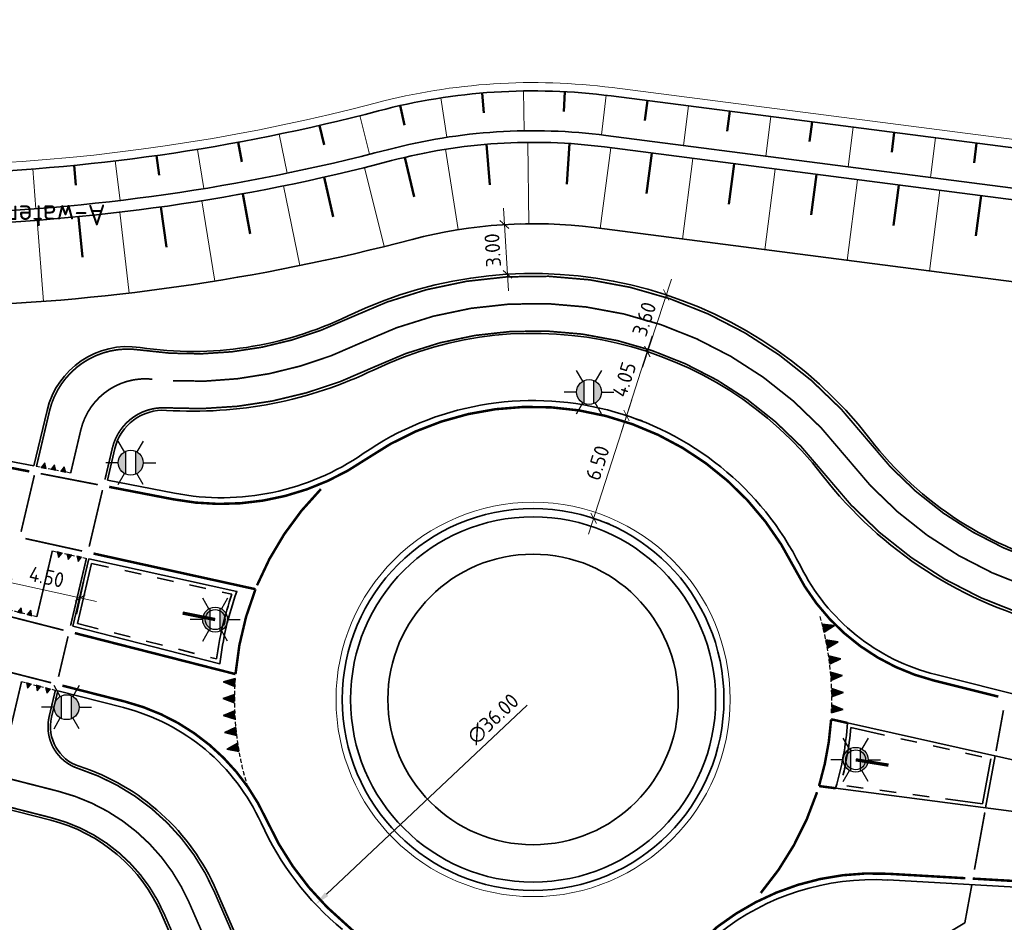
# Model space of a CAD drawing. Header units: metres. Extents: x 101623 to 104606, y 400821 to 405824.
# Tile 18 of 46: x 104232 to 104291, y 402600 to 402655. Entities that reach past the tile are written whole.
import ezdxf
from ezdxf.enums import TextEntityAlignment as Align
from ezdxf.lldxf.tags import DXFTag

# ---------------------------------------------------------------- set-up
doc = ezdxf.new("R2010")
doc.units = ezdxf.units.M
doc.header["$LTSCALE"] = 0.5
for name, pattern in [('HIDDEN', [0.375, 0.25, -0.125]), ('NLCS-HIDDEN', [4, 2, -2]), ('VH-RWSBAND-SO', [24, 10, -2, 2, -2, 2, -2, 2, -2]), ('VW-1-1_STREEP', [2, 1, -1]), ('VW-3-3_STREEP', [6, 3, -3]), ('VW-30-270_STREEP', [3, 0.3, -2.7]), ('VW-5050_STREEP', [1, 0.5, -0.5])]:
    doc.linetypes.add(name, pattern=pattern)
doc.layers.get('Defpoints').update_dxf_attribs({"color": 4})
doc.layers.add('_hulplijn voor arcering', color=1, linetype='HIDDEN', plot=False)
for name, color, linetype, lineweight in [('N-WE-GW-TALUDARCERING-S', 90, 'Continuous', 25), ('N-WE-GW-TALUDARCERING_KORT-G', 90, 'Continuous', 50), ('N-WE-GW-TALUDARCERING_LANG-G', 90, 'Continuous', 18), ('N-WE-GW-WATERGANG_BODEM-G', 90, 'Continuous', 35), ('N-WE-GW-WATERGANG_INSTEEK-G', 90, 'Continuous', 35), ('N-WE-IE-MEUBILAIR_WEGMEUBILAIR_LICHTMAST-S-500', 7, 'Continuous', 25), ('N-WE-KG-GRENS_PERCEEL-G', 10, 'KG-PERCEEL', 18), ('N-WE-MO-DETAIL1-GN', 7, 'NLCS-HIDDEN', 13), ('N-WE-VH-KANTOPSLUITING_TROTTOIRBAND_RWS-G', 210, 'VH-RWSBAND-SO', 35), ('N-WE-VH-KANTVERHARDING-G', 210, 'Continuous', 35), ('N-WE-VH-KANTVERHARDING-G_2', 4, 'Continuous', 35), ('N-WE-VW-BEWEGWIJZERING_DRAAGCONSTRUCTIE-S', 10, 'Continuous', 25), ('N-WE-VW-MARKERING_DWARS-S', 7, 'Continuous', 25), ('N-WE-VW-MARKERING_DWARS_OVERSTEEK_KANALISATIESTREEP50_010-G', 7, 'VW-5050_STREEP', 13), ('N-WE-VW-MARKERING_DWARS_OVERSTEEK_KANALISATIESTREEP50_015-G', 7, 'VW-5050_STREEP', 13), ('N-WE-VW-MARKERING_LANGS_STREEP_11_015-G', 7, 'VW-1-1_STREEP', 35), ('N-WE-VW-MARKERING_LANGS_STREEP_30270_010-G', 7, 'VW-30-270_STREEP', 13), ('N-WE-VW-MARKERING_LANGS_STREEP_33_015-G', 7, 'VW-3-3_STREEP', 13), ('N-WE-VW-MARKERING_LANGS_STREEP_DOORGETROKKEN_010-G', 7, 'Continuous', 13), ('N-WE-VW-MARKERING_LANGS_STREEP_DOORGETROKKEN_015-G', 7, 'Continuous', 13), ('N-WE-WH-T25', 7, 'Continuous', 25), ('X-XX-AL-M', 7, 'Continuous', 18), ('X-XX-AL_BINDEND-M', 10, 'Continuous', 18)]:
    doc.layers.add(name, color=color, linetype=linetype, lineweight=lineweight)
doc.styles.add('NLCS-ISO', font='NLCS-ISO.ttf')
doc.styles.add('NLCS-ISO-M500-T18', font='NLCS-ISO.ttf', dxfattribs={"height": 0.9})
doc.styles.add('NLCS-ISO-M500-T25', font='NLCS-ISO.ttf', dxfattribs={"height": 1.25})
doc.styles.get("Standard").update_dxf_attribs({"font": 'NLCS-ISO.ttf'})
tags = doc.linetypes.add('KG-PERCEEL', pattern='A,5.5,-2,["P",Standard,S=1.8,R=0,X=-0.5,Y=-0.9],-2,5.5,-2,[5,NLCS.shx,S=0.75,R=0,X=0,Y=0],-2', length=19).pattern_tags.tags
tags[6] = DXFTag(74, 10)
doc.dimstyles.new('NLCS-M500-T18-PIJL_L2_H2', dxfattribs={"dimscale": 0.5, "dimtxt": 2.5, "dimasz": 1.8, "dimexe": 2, "dimexo": 2, "dimgap": 0.7, "dimtad": 1, "dimzin": 0, "dimdsep": 46, "dimtxsty": 'NLCS-ISO-M500-T18', "dimcen": 0, "dimdle": 2, "dimclrd": 256, "dimclre": 256, "dimclrt": 256, "dimazin": 0, "dimtfac": 1, "dimtdec": 3, "dimtofl": 0, "dimtmove": 0, "dimatfit": 3, "dimfxl": 2, "dimfxlon": 1, "dimtfillclr": 256, "dimtolj": 1, "dimtzin": 0, "dimlwd": -1, "dimlwe": -1, "dimarcsym": 0})
doc.dimstyles.new('NLCS-M500-T18-SCHRAP_L2_H2', dxfattribs={"dimscale": 0.5, "dimtxt": 2.5, "dimasz": 1.008, "dimexe": 2, "dimexo": 2, "dimgap": 0.7, "dimtad": 1, "dimzin": 0, "dimdsep": 46, "dimtxsty": 'NLCS-ISO-M500-T18', "dimblk": 'OBLIQUE', "dimcen": 0, "dimdle": 2, "dimclrd": 256, "dimclre": 256, "dimclrt": 256, "dimazin": 0, "dimtfac": 1, "dimtdec": 3, "dimtofl": 0, "dimtmove": 0, "dimatfit": 3, "dimldrblk": 'OBLIQUE', "dimfxl": 2, "dimfxlon": 1, "dimtfillclr": 256, "dimtolj": 1, "dimtzin": 0, "dimlwd": -1, "dimlwe": -1, "dimarcsym": 0})

# ---------------------------------------------------------------- blocks, each defined once
blk = doc.blocks.new('*D28')
at = {"layer": 'Defpoints', "color": 0, "transparency": 16777216}
for p in [(104276.018, 402626.147), (104249.817, 402601.46)]:
    blk.add_point(p, dxfattribs=at)
at = {"layer": 'X-XX-AL-M', "transparency": 16777216}
blk.add_line((104262.558, 402613.465), (104250.472, 402602.077), dxfattribs=at)
blk.add_solid([(104250.369, 402602.186), (104250.574, 402601.968), (104249.817, 402601.46)], dxfattribs=at)
at = {"layer": 'X-XX-AL-M', "transparency": 16777216, "insert": (104260.51, 402612.635), "char_height": 0.9, "attachment_point": 5, "rotation": 43.29616, "style": 'NLCS-ISO-M500-T18'}
blk.add_mtext('\\A1;∅36.00', dxfattribs=at)
blk = doc.blocks.new('_Oblique')
at = {"color": 0, "linetype": 'ByBlock', "lineweight": -2}
blk.add_line((-0.5, -0.5), (0.5, 0.5), dxfattribs=at)
blk = doc.blocks.new('*D34')
at = {"layer": 'Defpoints', "color": 0, "transparency": 16777216}
for p in [(104268.409, 402630.945), (104268.551, 402630.9), (104266.426, 402624.755)]:
    blk.add_point(p, dxfattribs=at)
at = {"layer": 'X-XX-AL_BINDEND-M', "transparency": 16777216}
for p, q in [((104266.263, 402623.757), (104268.857, 402631.852)), ((104268.551, 402630.9), (104269.504, 402630.595)), ((104266.568, 402624.71), (104267.521, 402624.405))]:
    blk.add_line(p, q, dxfattribs=at)
at = {"layer": 'X-XX-AL_BINDEND-M', "transparency": 16777216, "xscale": 0.504, "yscale": 0.504, "zscale": 0.504}
for p, rotation in [((104268.551, 402630.9), 72.23635038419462), ((104266.568, 402624.71), 252.2363503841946)]:
    blk.add_blockref('_Oblique', p, dxfattribs=dict(at, rotation=rotation))
at = {"layer": 'X-XX-AL_BINDEND-M', "transparency": 16777216, "insert": (104266.798, 402628.049), "char_height": 0.9, "attachment_point": 5, "rotation": 72.23635, "style": 'NLCS-ISO-M500-T18'}
blk.add_mtext('\\A1;6.50', dxfattribs=at)
blk = doc.blocks.new('*D36')
at = {"layer": 'Defpoints', "color": 0, "transparency": 16777216}
for p in [(104270.937, 402638.168), (104270.937, 402638.168), (104269.812, 402634.748)]:
    blk.add_point(p, dxfattribs=at)
at = {"layer": 'X-XX-AL_BINDEND-M', "transparency": 16777216}
for p, q in [((104269.499, 402633.798), (104271.25, 402639.117)), ((104270.937, 402638.168), (104269.987, 402638.48)), ((104269.812, 402634.748), (104268.862, 402635.061))]:
    blk.add_line(p, q, dxfattribs=at)
at = {"layer": 'X-XX-AL_BINDEND-M', "transparency": 16777216, "xscale": 0.504, "yscale": 0.504, "zscale": 0.504}
for p, rotation in [((104270.937, 402638.168), 71.77971494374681), ((104269.812, 402634.748), 251.7797149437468)]:
    blk.add_blockref('_Oblique', p, dxfattribs=dict(at, rotation=rotation))
at = {"layer": 'X-XX-AL_BINDEND-M', "transparency": 16777216, "insert": (104269.615, 402636.708), "char_height": 0.9, "attachment_point": 5, "rotation": 71.77971, "style": 'NLCS-ISO-M500-T18'}
blk.add_mtext('\\A1;3.60', dxfattribs=at)
blk = doc.blocks.new('*D37')
at = {"layer": 'Defpoints', "color": 0, "transparency": 16777216}
for p in [(104269.787, 402634.756), (104269.812, 402634.748), (104268.409, 402630.945)]:
    blk.add_point(p, dxfattribs=at)
at = {"layer": 'X-XX-AL_BINDEND-M', "transparency": 16777216}
for p, q in [((104268.246, 402629.947), (104270.092, 402635.708)), ((104269.787, 402634.756), (104268.835, 402635.061)), ((104268.551, 402630.9), (104269.504, 402630.595))]:
    blk.add_line(p, q, dxfattribs=at)
at = {"layer": 'X-XX-AL_BINDEND-M', "transparency": 16777216, "xscale": 0.504, "yscale": 0.504, "zscale": 0.504}
for p, rotation in [((104269.787, 402634.756), 72.23635038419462), ((104268.551, 402630.9), 252.2363503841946)]:
    blk.add_blockref('_Oblique', p, dxfattribs=dict(at, rotation=rotation))
at = {"layer": 'X-XX-AL_BINDEND-M', "transparency": 16777216, "insert": (104268.407, 402633.072), "char_height": 0.9, "attachment_point": 5, "rotation": 72.23635, "style": 'NLCS-ISO-M500-T18'}
blk.add_mtext('\\A1;4.05', dxfattribs=at)
blk = doc.blocks.new('*D99')
at = {"layer": 'Defpoints', "color": 0, "transparency": 16777216}
for p in [(104231.749, 402623.234), (104236.145, 402622.268), (104231.233, 402620.885)]:
    blk.add_point(p, dxfattribs=at)
at = {"layer": 'X-XX-AL_BINDEND-M', "transparency": 16777216}
for p, q in [((104231.447, 402621.861), (104231.018, 402619.908)), ((104236.605, 402619.703), (104230.256, 402621.099)), ((104235.843, 402620.895), (104235.413, 402618.941))]:
    blk.add_line(p, q, dxfattribs=at)
at = {"layer": 'X-XX-AL_BINDEND-M', "transparency": 16777216, "xscale": 0.504, "yscale": 0.504, "zscale": 0.504}
for p, rotation in [((104231.233, 402620.885), 167.5953196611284), ((104235.628, 402619.918), 347.5953196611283)]:
    blk.add_blockref('_Oblique', p, dxfattribs=dict(at, rotation=rotation))
at = {"layer": 'X-XX-AL_BINDEND-M', "transparency": 16777216, "insert": (104233.602, 402621.183), "char_height": 0.9, "attachment_point": 5, "rotation": 347.59532, "style": 'NLCS-ISO-M500-T18'}
blk.add_mtext('\\A1;4.50', dxfattribs=at)
blk = doc.blocks.new('SVW-MARKERING_DWARS_DRIEHOEK_30 30')
blk.add_lwpolyline([(0.15, -0.15), (0.3, 0.15), (0, 0.15)], close=True)
blk.add_solid([(0, 0.15), (0.3, 0.15), (0.15, -0.15), (0.3, 0.15)])
blk = doc.blocks.new('SVW-MARKERING_DWARS_DRIEHOEK_50 70')
blk.add_hatch(color=256).paths.add_polyline_path([(0.5, 0.35), (0, 0.35), (0.25, -0.35)])
blk.add_lwpolyline([(0.25, -0.35), (0.5, 0.35), (0, 0.35)], close=True)
blk = doc.blocks.new('SIE-WEG_LICHTMAST-SO')
h = blk.add_hatch(color=256)
h.paths.add_polyline_path([(1.38, 0.59, 0.658505), (-1.38, 0.59)])
h.paths.add_polyline_path([(-1.38, -0.59, 0.658505), (1.38, -0.59)])
at = {"flags": 128}
for points in [[(0, 1.5), (0, 3)], [(-2.6, 1.5), (-1.3, 0.75)], [(1.3, 0.75), (2.6, 1.5)], [(-1.38, 0.59), (1.38, 0.59)], [(-2.6, -1.5), (-1.3, -0.75)], [(-1.38, -0.59), (1.38, -0.59)], [(2.6, -1.5), (1.3, -0.75)], [(0, -1.5), (0, -3)]]:
    blk.add_lwpolyline(points, dxfattribs=at)
blk.add_circle((0, 0), 1.5)
at = {"style": 'NLCS-ISO'}
blk.add_attdef('TYPE', text='', height=1.8, dxfattribs=at).set_placement((0, 3), align=Align.BOTTOM_CENTER)
blk = doc.blocks.new('*U140')
at = {"linetype": 'ByBlock', "const_width": 0.1, "flags": 128}
blk.add_lwpolyline([(0, 0), (0.987, -0.162)], dxfattribs=at)
at = {"linetype": 'ByBlock'}
blk.add_circle((0, 0), 0.3, dxfattribs=at)
blk = doc.blocks.new('*U142')
at = {"linetype": 'ByBlock', "const_width": 0.1, "flags": 128}
blk.add_lwpolyline([(0, 0), (-0.981, 0.196)], dxfattribs=at)
at = {"linetype": 'ByBlock'}
blk.add_circle((0, 0), 0.3, dxfattribs=at)
blk = doc.blocks.new('*D160')
at = {"layer": 'Defpoints', "color": 0, "transparency": 16777216}
for p in [(104261.186, 402642.401), (104261.368, 402639.407), (104261.37, 402639.407)]:
    blk.add_point(p, dxfattribs=at)
at = {"layer": 'X-XX-AL_BINDEND-M', "transparency": 16777216}
for p, q in [((104261.128, 402643.4), (104261.43, 402638.409)), ((104261.188, 402642.401), (104262.187, 402642.462)), ((104261.37, 402639.407), (104262.368, 402639.467))]:
    blk.add_line(p, q, dxfattribs=at)
at = {"layer": 'X-XX-AL_BINDEND-M', "transparency": 16777216, "xscale": 0.504, "yscale": 0.504, "zscale": 0.504}
for p, rotation in [((104261.188, 402642.401), 93.46373003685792), ((104261.37, 402639.407), 273.4637300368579)]:
    blk.add_blockref('_Oblique', p, dxfattribs=dict(at, rotation=rotation))
at = {"layer": 'X-XX-AL_BINDEND-M', "transparency": 16777216, "insert": (104260.481, 402640.856), "char_height": 0.9, "attachment_point": 5, "rotation": 93.46373, "style": 'NLCS-ISO-M500-T18'}
blk.add_mtext('\\A1;3.00', dxfattribs=at)
blk = doc.blocks.new('*U171')
at = {"layer": 'N-WE-GW-TALUDARCERING_KORT-G'}
for p, q in [((104260.111, 402647.236), (104260.316, 402644.795)), ((104265.107, 402647.282), (104264.947, 402644.837)), ((104255.178, 402646.449), (104255.744, 402644.065)), ((104270.073, 402646.708), (104269.759, 402644.278)), ((104275.031, 402646.067), (104274.717, 402643.637)), ((104250.322, 402645.259), (104250.862, 402642.869)), ((104279.99, 402645.426), (104279.676, 402642.996)), ((104284.949, 402644.785), (104284.635, 402642.356)), ((104245.424, 402644.26), (104245.863, 402641.849)), ((104289.908, 402644.144), (104289.594, 402641.715)), ((104240.487, 402643.465), (104240.826, 402641.039)), ((104235.523, 402642.877), (104235.76, 402640.439))]:
    blk.add_line(p, q, dxfattribs=at)
at = {"layer": 'N-WE-GW-TALUDARCERING_LANG-G'}
for p, q in [((104257.63, 402646.934), (104258.402, 402642.096)), ((104262.608, 402647.352), (104262.653, 402642.452)), ((104267.593, 402647.028), (104266.965, 402642.169)), ((104272.552, 402646.387), (104271.924, 402641.528)), ((104252.755, 402645.835), (104253.933, 402641.078)), ((104277.511, 402645.747), (104276.883, 402640.887)), ((104282.469, 402645.106), (104281.841, 402640.246)), ((104247.878, 402644.734), (104248.857, 402639.933)), ((104287.428, 402644.465), (104286.8, 402639.605)), ((104242.96, 402643.837), (104243.738, 402638.999)), ((104238.008, 402643.145), (104238.585, 402638.279)), ((104233.032, 402642.66), (104233.406, 402637.775))]:
    blk.add_line(p, q, dxfattribs=at)
blk = doc.blocks.new('*U172')
at = {"layer": 'N-WE-GW-TALUDARCERING_KORT-G'}
for p, q in [((104259.843, 402650.324), (104259.943, 402649.129)), ((104264.838, 402650.403), (104264.775, 402649.205)), ((104269.808, 402649.868), (104269.654, 402648.678)), ((104254.904, 402649.567), (104255.167, 402648.396)), ((104274.767, 402649.227), (104274.613, 402648.037)), ((104250.048, 402648.376), (104250.317, 402647.206)), ((104279.725, 402648.586), (104279.571, 402647.396)), ((104284.684, 402647.945), (104284.53, 402646.755)), ((104245.153, 402647.362), (104245.371, 402646.182)), ((104289.643, 402647.304), (104289.489, 402646.114)), ((104240.218, 402646.558), (104240.386, 402645.37)), ((104235.254, 402645.965), (104235.37, 402644.771))]:
    blk.add_line(p, q, dxfattribs=at)
at = {"layer": 'N-WE-GW-TALUDARCERING_LANG-G'}
for p, q in [((104262.339, 402650.449), (104262.377, 402648.049)), ((104257.36, 402650.03), (104257.724, 402647.658)), ((104267.328, 402650.187), (104267.039, 402647.805)), ((104272.287, 402649.547), (104271.98, 402647.167)), ((104252.479, 402648.961), (104253.066, 402646.634)), ((104277.246, 402648.907), (104276.938, 402646.526)), ((104282.205, 402648.266), (104281.897, 402645.886)), ((104247.606, 402647.843), (104248.093, 402645.492)), ((104287.163, 402647.625), (104286.856, 402645.245)), ((104242.69, 402646.933), (104243.076, 402644.565)), ((104232.763, 402645.749), (104232.945, 402643.356)), ((104237.739, 402646.235), (104238.023, 402643.852))]:
    blk.add_line(p, q, dxfattribs=at)

msp = doc.modelspace()

# ---------------------------------------------------------------- linework, layer by layer
at = {"layer": '_hulplijn voor arcering', "ltscale": 2}
for p, q in [((104235.049, 402627.436), (104232.84, 402627.864)), ((104233.947, 402622.751), (104236.145, 402622.268)), ((104233.007, 402618.771), (104230.829, 402619.327)), ((104232.09, 402614.877), (104234.273, 402614.321))]:
    msp.add_line(p, q, dxfattribs=at)
at = {"layer": '_hulplijn voor arcering', "ltscale": 2, "flags": 128}
for points in [[(104280.899, 402612.99, 0.082286), (104280.2, 402618.833)], [(104244.962, 402615.074, 0.091488), (104245.691, 402608.582)]]:
    msp.add_lwpolyline(points, format="xyb", dxfattribs=at)
at = {"layer": 'N-WE-GW-WATERGANG_BODEM-G', "ltscale": 2}
msp.add_lwpolyline([(104199.936, 402645.436, 0.115202), (104254.215, 402646.93, -0.096656), (104267.307, 402647.771), (104320.734, 402640.866, 0.422581), (104321.857, 402641.758), (104322.182, 402644.994)], format="xyb", dxfattribs=at)
at = {"layer": 'N-WE-GW-WATERGANG_BODEM-G', "ltscale": 2, "flags": 128}
msp.add_lwpolyline([(104199.795, 402644.75, 0.115202), (104254.393, 402646.253, -0.096656), (104267.217, 402647.077), (104320.72, 402640.162, -0.405896), (104321.587, 402639.071), (104320.694, 402630.174, 1), (104321.938, 402630.049), (104322.994, 402640.574), (104323.448, 402644.867)], format="xyb", dxfattribs=at)
at = {"layer": 'N-WE-GW-WATERGANG_INSTEEK-G', "ltscale": 2}
for points in [[(104200.417, 402647.787, 0.115202), (104253.605, 402649.251, -0.096656), (104267.615, 402650.151), (104319.502, 402643.446, 0.422581), (104320.625, 402644.338), (104320.706, 402645.142)], [(104324.937, 402644.717), (104323.66, 402628.708, -0.980454), (104319.001, 402629.144), (104319.524, 402633.37, 0.412676), (104317.796, 402635.6), (104266.589, 402642.217, 0.096656), (104255.638, 402641.513, -0.115202), (104198.813, 402639.95)]]:
    msp.add_lwpolyline(points, format="xyb", dxfattribs=at)
at = {"layer": 'N-WE-KG-GRENS_PERCEEL-G'}
msp.add_lwpolyline([(104320.323, 402643.844), (104267.679, 402650.647, 0.096656), (104253.478, 402649.734, -0.099489), (104207.649, 402647.047, -0.099489)], format="xyb", dxfattribs=at)
at = {"layer": 'N-WE-MO-DETAIL1-GN', "ltscale": 10}
msp.add_circle((104230.531, 402546.558), 375, dxfattribs=at)
at = {"layer": 'N-WE-VH-KANTOPSLUITING_TROTTOIRBAND_RWS-G', "flags": 128}
for points in [[(104236.313, 402622), (104235.46, 402618.378), (104243.847, 402616.24, -0.052264), (104244.767, 402620.141)], [(104290.498, 402610.227), (104290.005, 402607.522), (104281.437, 402608.645, 0.04593), (104282.068, 402612.113)]]:
    msp.add_lwpolyline(points, format="xyb", close=True, dxfattribs=at)
at = {"layer": 'N-WE-VH-KANTVERHARDING-G', "ltscale": 2}
for p, q in [((104232.84, 402627.864), (104203.841, 402633.472)), ((104241.31, 402626.226), (104237.262, 402627.008)), ((104287.178, 402615.302), (104316.033, 402608.101)), ((104234.273, 402614.321), (104238.232, 402613.311)), ((104290.188, 402607.272), (104290.758, 402610.399)), ((104284.29, 402602.931), (104328.103, 402600.42))]:
    msp.add_line(p, q, dxfattribs=at)
at = {"layer": 'N-WE-VH-KANTVERHARDING-G', "ltscale": 2, "flags": 128}
msp.add_lwpolyline([(104235.19, 402618.215), (104244.04, 402615.958, -0.058975), (104245.065, 402620.306), (104236.145, 402622.268)], format="xyb", dxfattribs=at)
at = {"layer": 'N-WE-VH-KANTVERHARDING-G', "ltscale": 2}
msp.add_lwpolyline([(104303.233, 402605.562), (104281.149, 402608.456, 0.052745), (104281.865, 402612.389), (104303.581, 402607.529, -0.95606)], format="xyb", close=True, dxfattribs=at)
at = {"layer": 'N-WE-VH-KANTVERHARDING-G', "ltscale": 2, "flags": 128}
msp.add_lwpolyline([(104273.481, 402587.402), (104273.304, 402590.977), (104288.926, 402600.342), (104289.345, 402602.641)], dxfattribs=at)
at = {"layer": 'N-WE-VH-KANTVERHARDING-G', "ltscale": 2}
for radius in [11.5, 11, 8.75]:
    msp.add_circle((104262.917, 402613.804), radius, dxfattribs=at)
for centre, radius, start, end in [((104262.917, 402613.804), 18, 26.53615, 124.64377), ((104244.158, 402640.953), 15, 259.05433, 304.64377), ((104290.204, 402627.43), 12.5, 206.53615, 255.98766), ((104235.144, 402601.199), 12.5, 24.41078, 75.69605), ((104262.917, 402613.804), 18, 204.41078, 230.34718), ((104283.432, 402587.955), 15, 86.72085, 128.43771)]:
    msp.add_arc(centre, radius, start, end, dxfattribs=at)
at = {"layer": 'N-WE-VH-KANTVERHARDING-G_2', "ltscale": 2}
msp.add_line((104236.145, 402622.268), (104235.19, 402618.215), dxfattribs=at)
for points in [[(104323.613, 402618.343), (104322.37, 402618.426, 0.033586), (104317.003, 402618.424, -0.074856), (104305.132, 402619.399), (104295.287, 402621.719, -0.171967), (104283.209, 402629.494, 0.354415), (104251.764, 402636.902)], [(104251.764, 402636.902, -0.150727), (104239.233, 402635, 0.390164), (104233.626, 402631.202), (104232.84, 402627.864)], [(104324.832, 402614.653), (104322.13, 402614.834, 0.033586), (104317.245, 402614.832, -0.074856), (104304.307, 402615.895), (104294.461, 402618.214, -0.171967), (104280.361, 402627.292, 0.354415), (104253.33, 402633.66)], [(104240.82, 402631.214, 0.365891), (104237.709, 402628.908), (104237.262, 402627.008)], [(104234.273, 402614.321), (104233.899, 402612.736, 0.390555), (104235.563, 402609.784)], [(104258.585, 402568.439), (104243.846, 402602.275, 0.215016), (104235.563, 402609.784)]]:
    msp.add_lwpolyline(points, format="xyb", dxfattribs=at)
at = {"layer": 'N-WE-VH-KANTVERHARDING-G_2', "ltscale": 2, "flags": 128}
msp.add_lwpolyline([(104216.737, 402611.079, 0.006584), (104229.647, 402607.605), (104233.849, 402606.534, -0.231596), (104240.546, 402600.838), (104255.285, 402567.002)], format="xyb", dxfattribs=at)
at = {"layer": 'N-WE-VH-KANTVERHARDING-G_2', "ltscale": 2}
msp.add_arc((104242.416, 402656.263), 25.1, 266.35472, 295.77343, dxfattribs=at)
at = {"layer": 'N-WE-VW-MARKERING_DWARS_OVERSTEEK_KANALISATIESTREEP50_010-G', "ltscale": 2, "const_width": 0.1, "flags": 128}
for points in [[(104232.863, 402627.309), (104232.061, 402623.902)], [(104236.968, 402626.415), (104236.165, 402623.008)], [(104234.892, 402617.605), (104234.319, 402615.172)], [(104290.812, 402610.695), (104291.26, 402613.154)], [(104289.511, 402603.553), (104290.138, 402606.996)]]:
    msp.add_lwpolyline(points, dxfattribs=at)
at = {"layer": 'N-WE-VW-MARKERING_DWARS_OVERSTEEK_KANALISATIESTREEP50_015-G', "ltscale": 2, "flags": 128}
for points, const_width in [([(104233.245, 402627.403), (104236.685, 402626.738)], 0.1), ([(104232.324, 402623.492), (104235.742, 402622.74)], 0.1), ([(104231.227, 402618.838), (104234.619, 402617.973)], 0.1), ([(104291.927, 402602.869), (104289.412, 402603.013)], 0.15)]:
    msp.add_lwpolyline(points, dxfattribs=dict(at, const_width=const_width))
at = {"layer": 'N-WE-VW-MARKERING_DWARS_OVERSTEEK_KANALISATIESTREEP50_015-G', "ltscale": 2, "const_width": 0.1, "flags": 128}
msp.add_lwpolyline([(104230.482, 402615.676, 0.000593), (104231.63, 402615.381), (104233.874, 402614.809)], format="xyb", dxfattribs=at)
at = {"layer": 'N-WE-VW-MARKERING_LANGS_STREEP_11_015-G', "ltscale": 2, "const_width": 0.15, "flags": 128}
for points in [[(104250.128, 402626.47, 0.09753), (104246.28, 402620.675)], [(104276.635, 402602.148, 0.097384), (104280.029, 402608.22)]]:
    msp.add_lwpolyline(points, format="xyb", dxfattribs=at)
at = {"layer": 'N-WE-VW-MARKERING_LANGS_STREEP_30270_010-G', "ltscale": 2, "const_width": 0.1, "flags": 128}
for points in [[(104266.736, 401930.649), (104266.584, 401931.47), (104266.147, 401934.377), (104265.742, 401937.187), (104265.396, 401940.246), (104264.998, 401943.228), (104264.67, 401946.288), (104264.375, 401949.24), (104263.642, 401956.947), (104263.635, 401957.021), (104263.253, 401961.045), (104262.676, 401967.053), (104261.464, 401978.839), (104259.846, 401993.818), (104259.213, 401999.841), (104258.499, 402005.893), (104257.831, 402011.709), (104256.785, 402020.692), (104256.101, 402026.543), (104255.379, 402032.509), (104254.629, 402038.447), (104253.902, 402044.384), (104253.161, 402050.325), (104252.327, 402056.423), (104251.526, 402062.39), (104249.38, 402076.912), (104247.208, 402091.631), (104244.917, 402106.5), (104242.698, 402121.19), (104240.879, 402133.528), (104239.741, 402142.076), (104238.705, 402150.875), (104238.219, 402155.456), (104237.126, 402165.79), (104235.586, 402180.628), (104234.186, 402192.635), (104232.843, 402204.412), (104231.456, 402216.19), (104229.64, 402231.178), (104228.209, 402240.31), (104226.279, 402251.92), (104225.783, 402254.828), (104224.724, 402261.028), (104223.338, 402269.732), (104222.041, 402278.375), (104221.223, 402284.423), (104220.599, 402290.371), (104220.078, 402296.304), (104219.651, 402302.135), (104219.478, 402305.432), (104219.043, 402317.17), (104219.043, 402329.098), (104218.954, 402341.152), (104218.836, 402353.118), (104218.797, 402354.47), (104218.413, 402367.993), (104217.778, 402382.933), (104216.848, 402397.916), (104216.165, 402409.967), (104215.774, 402415.843), (104215.507, 402421.771), (104215.545, 402424.619), (104215.705, 402427.745), (104216.013, 402430.781), (104216.632, 402433.583), (104217.403, 402436.579), (104218.605, 402439.656), (104221.108, 402444.787), (104223.897, 402450.009), (104228.017, 402456.956), (104228.767, 402458.221), (104231.575, 402462.943), (104237.932, 402473.23), (104239.476, 402475.676), (104242.633, 402480.807), (104245.77, 402485.814), (104250.548, 402493.439), (104257.354, 402504.48, 0.160233), (104264.91, 402536.083, 0.082118), (104256.935, 402567.72), (104242.196, 402601.556, 0.231596), (104234.293, 402608.278), (104230.092, 402609.349, -0.006584), (104217.227, 402612.811, -0.013714), (104190.75, 402621.1, 0.012801), (104166.781, 402628.653, -0.01202), (104097.54, 402650.351, -0.109903), (104016.573, 402699.62), (103920.204, 402792.241, -0.001899), (103892.875, 402818.708), (103750.775, 402957.376, 0.000104), (103747.198, 402960.864, 0.000208), (103745.413, 402962.603, 0.000417), (103742.436, 402965.496, 0.000521), (103740.055, 402967.801, 0.000729), (103737.194, 402970.557, 0.000833), (103734.689, 402972.956, 0.001042), (103731.869, 402975.635, 0.001146), (103729.3, 402978.055, 0.001354), (103726.493, 402980.672, 0.001458), (103723.878, 402983.083, 0.018142), (103691.262, 403010.871, 0.001458), (103688.466, 403013.07, 0.001354), (103685.436, 403015.426, 0.001146), (103682.64, 403017.577, 0.001042), (103679.547, 403019.936, 0.000833), (103676.78, 403022.029, 0.000729), (103673.605, 403024.416, 0.000521), (103670.951, 403026.4, 0.000417), (103667.622, 403028.88, 0.000208), (103665.621, 403030.366, 0.000963), (103628.496, 403057.812, -0.109396), (103542.622, 403156.079, -0.009599), (103507.095, 403224.142), (103393.194, 403452.959, 0.004476), (103380.997, 403476.92), (103341.052, 403553.689, 0.025789), (103257.383, 403696.05, 0.012839), (103156.343, 403841.051, 0.02431), (103143.968, 403856.265, -0.025566), (103130.994, 403872.296), (103125.427, 403879.944)], [(104318.821, 402616.705, 0.011119), (104317.124, 402616.628, -0.074856), (104304.72, 402617.647), (104294.874, 402619.966, -0.171967), (104281.785, 402628.393, 0.354415), (104252.547, 402635.281, -0.125957), (104241.22, 402632.994)]]:
    msp.add_lwpolyline(points, format="xyb", dxfattribs=at)
at = {"layer": 'N-WE-VW-MARKERING_LANGS_STREEP_33_015-G', "ltscale": 2, "const_width": 0.15, "flags": 128}
for points in [[(103364.437, 403538.722), (103526.039, 403214.08, 0.000185), (103528.615, 403208.91, 0.00037), (103529.904, 403206.33, 0.000741), (103532.061, 403202.036, 0.000926), (103533.797, 403198.61, 0.001296), (103535.897, 403194.511, 0.001481), (103537.752, 403190.938, 0.001852), (103539.86, 403186.943, 0.002037), (103541.802, 403183.331, 0.002407), (103543.951, 403179.418, 0.002593), (103545.98, 403175.809, 0.090168), (103634.859, 403069.705, 0.002593), (103638.056, 403067.074, 0.002407), (103641.531, 403064.273, 0.002037), (103644.747, 403061.727, 0.001852), (103648.31, 403058.952, 0.001481), (103651.502, 403056.499, 0.001296), (103655.17, 403053.713, 0.000926), (103658.239, 403051.404, 0.000741), (103662.088, 403048.527, 0.00037), (103664.402, 403046.805, 0.000185), (103669.04, 403043.363, -0.000104), (103673.056, 403040.383, -0.000208), (103675.065, 403038.891, -0.000417), (103678.411, 403036.399, -0.000521), (103681.086, 403034.399, -0.000729), (103684.29, 403031.99, -0.000833), (103687.09, 403029.872, -0.001042), (103690.224, 403027.482, -0.001146), (103693.066, 403025.295, -0.001354), (103696.15, 403022.898, -0.001458), (103699.002, 403020.654, -0.018142), (103732.308, 402992.279, -0.001458), (103734.976, 402989.819, -0.001354), (103737.832, 402987.155, -0.001146), (103740.443, 402984.697, -0.001042), (103743.3, 402981.982, -0.000833), (103745.836, 402979.554, -0.000729), (103748.723, 402976.773, -0.000521), (103751.123, 402974.45, -0.000417), (103754.115, 402971.542, -0.000208), (103755.907, 402969.796, -0.000104), (103759.487, 402966.304), (103901.588, 402827.637, 0.001899), (103928.849, 402801.235), (104010.641, 402722.624, 0.000185), (104013.203, 402720.162, 0.00037), (104014.484, 402718.936, 0.000741), (104016.621, 402716.897, 0.000926), (104018.333, 402715.274, 0.001296), (104020.394, 402713.338, 0.001481), (104022.204, 402711.657, 0.001852), (104024.247, 402709.785, 0.002037), (104026.113, 402708.1, 0.002407), (104028.16, 402706.286, 0.002593), (104030.075, 402704.623, 0.085509), (104099.086, 402663.311, 0.002203), (104101.089, 402662.547, 0.002072), (104103.229, 402661.751, 0.001811), (104105.234, 402661.024, 0.00168), (104107.405, 402660.253, 0.001419), (104109.401, 402659.558, 0.001288), (104111.608, 402658.804, 0.001027), (104113.574, 402658.141, 0.000896), (104115.834, 402657.39, 0.000635), (104117.71, 402656.773, 0.000504), (104120.077, 402655.999, 0.006263), (104155.874, 402644.842, 0.024653), (104203.77, 402633.104), (104232.557, 402627.536)], [(104237.372, 402626.605), (104241.238, 402625.857, 0.201587), (104252.898, 402628.304, -0.456294), (104278.686, 402621.678, 0.219185), (104287.087, 402614.938), (104290.952, 402613.973)], [(104234.552, 402614.636), (104238.325, 402613.675, -0.227586), (104246.868, 402606.52, 0.113655), (104251.67, 402600.234, -0.174042), (104256.959, 402591.292, 0.014373), (104258.141, 402585.96, 0.002982), (104258.433, 402584.829, 0.002982)], [(104288.961, 402603.039), (104284.312, 402603.305, 0.181088), (104274.013, 402600.107, 0.242217), (104269.512, 402589.218, 0.003224), (104269.716, 402586.949)]]:
    msp.add_lwpolyline(points, format="xyb", dxfattribs=at)
at = {"layer": 'N-WE-VW-MARKERING_LANGS_STREEP_DOORGETROKKEN_010-G', "ltscale": 2, "const_width": 0.1, "flags": 128}
for points in [[(104232.986, 402627.829), (104233.772, 402631.167, -0.390164), (104239.211, 402634.852, 0.150727), (104251.83, 402636.767, -0.354415), (104283.09, 402629.402, 0.171967), (104295.252, 402621.573), (104305.098, 402619.253, 0.074856), (104317.013, 402618.274, -0.033586), (104322.36, 402618.276), (104324.836, 402618.111)], [(104237.116, 402627.043), (104237.563, 402628.942, -0.365891), (104240.83, 402631.364, 0.129073), (104253.264, 402633.795, -0.354415), (104280.479, 402627.383, 0.171967), (104294.495, 402618.36), (104304.341, 402616.041, 0.074856), (104317.235, 402614.982, -0.033586), (104322.14, 402614.984), (104324.594, 402614.82)], [(104239.973, 402633.092, 0.377677), (104235.66, 402630.031), (104235.049, 402627.436)], [(104166.326, 402627.067, -0.012801), (104190.214, 402619.54, 0.013714), (104216.778, 402611.223, 0.006584), (104229.685, 402607.751), (104233.886, 402606.679, -0.231596), (104240.683, 402600.897), (104255.422, 402567.061, -0.082118), (104263.266, 402535.946, -0.160233)], [(104258.759, 402503.614, 0.160233), (104266.555, 402536.22, 0.082118), (104258.448, 402568.379), (104243.709, 402602.215, 0.215016), (104235.517, 402609.641, -0.390555), (104233.753, 402612.77), (104234.127, 402614.355)]]:
    msp.add_lwpolyline(points, format="xyb", dxfattribs=at)
for points in [[(104233.945, 402622.751), (104233.007, 402618.771)], [(104235.999, 402622.302), (104235.044, 402618.249)], [(104232.09, 402614.877), (104231.133, 402610.816)]]:
    msp.add_lwpolyline(points, dxfattribs=at)
at = {"layer": 'N-WE-VW-MARKERING_LANGS_STREEP_DOORGETROKKEN_015-G', "ltscale": 2, "const_width": 0.15, "flags": 128}
for points in [[(104236.426, 402622.59), (104246.187, 402620.443)], [(104235.298, 402617.8), (104244.982, 402615.331)]]:
    msp.add_lwpolyline(points, dxfattribs=at)
msp.add_lwpolyline([(104246.187, 402620.443, 0.073334), (104244.982, 402615.331)], format="xyb", dxfattribs=at)
at = {"layer": 'N-WE-VW-MARKERING_LANGS_STREEP_DOORGETROKKEN_015-G', "const_width": 0.15, "flags": 128}
msp.add_lwpolyline([(104281.149, 402608.456), (104280.145, 402608.588, 0.056967), (104280.878, 402612.61), (104281.865, 402612.389)], format="xyb", dxfattribs=at)
at = {"layer": 'N-WE-VW-MARKERING_LANGS_STREEP_DOORGETROKKEN_015-G', "ltscale": 2}
msp.add_circle((104262.917, 402613.804), 11.875, dxfattribs=at)

# ---------------------------------------------------------------- block references
at = {"layer": 'N-WE-GW-TALUDARCERING-S'}
for name in ['*U172', '*U171']:
    msp.add_blockref(name, (0, 0), dxfattribs=at)
at = {"layer": 'N-WE-IE-MEUBILAIR_WEGMEUBILAIR_LICHTMAST-S-500', "xscale": 0.5, "yscale": 0.5, "zscale": 0.5, "rotation": 90.00000000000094}
for p in [(104266.288, 402632.313), (104238.672, 402628.058), (104243.758, 402618.613), (104234.802, 402613.337), (104282.357, 402610.17)]:
    msp.add_blockref('SIE-WEG_LICHTMAST-SO', p, dxfattribs=at)
at = {"layer": 'N-WE-VW-BEWEGWIJZERING_DRAAGCONSTRUCTIE-S', "xscale": 1.999999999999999, "yscale": 1.999999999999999, "zscale": 1.999999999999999}
for name, p in [('*U142', (104243.758, 402618.613)), ('*U140', (104282.357, 402610.17))]:
    msp.add_blockref(name, p, dxfattribs=at)
at = {"layer": 'N-WE-VW-MARKERING_DWARS-S'}
for name, p, rotation in [('SVW-MARKERING_DWARS_DRIEHOEK_30 30', (104233.605, 402627.869), 169.05), ('SVW-MARKERING_DWARS_DRIEHOEK_30 30', (104234.194, 402627.755), 169.05), ('SVW-MARKERING_DWARS_DRIEHOEK_30 30', (104234.783, 402627.641), 169.05), ('SVW-MARKERING_DWARS_DRIEHOEK_30 30', (104234.208, 402622.54), 347.6), ('SVW-MARKERING_DWARS_DRIEHOEK_30 30', (104234.794, 402622.411), 347.6), ('SVW-MARKERING_DWARS_DRIEHOEK_30 30', (104235.38, 402622.282), 347.6), ('SVW-MARKERING_DWARS_DRIEHOEK_30 30', (104232.172, 402619.139), 165.7), ('SVW-MARKERING_DWARS_DRIEHOEK_30 30', (104232.754, 402618.991), 165.7), ('SVW-MARKERING_DWARS_DRIEHOEK_50 70', (104280.796, 402617.938), 103.0202542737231), ('SVW-MARKERING_DWARS_DRIEHOEK_50 70', (104280.994, 402616.958), 99.89786846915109), ('SVW-MARKERING_DWARS_DRIEHOEK_50 70', (104281.139, 402615.968), 96.77548266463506), ('SVW-MARKERING_DWARS_DRIEHOEK_50 70', (104281.23, 402614.973), 93.65309686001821), ('SVW-MARKERING_DWARS_DRIEHOEK_50 70', (104244.613, 402615.099), 265.9527231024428), ('SVW-MARKERING_DWARS_DRIEHOEK_30 30', (104232.344, 402614.658), 345.7), ('SVW-MARKERING_DWARS_DRIEHOEK_30 30', (104232.925, 402614.509), 345.7), ('SVW-MARKERING_DWARS_DRIEHOEK_30 30', (104233.506, 402614.361), 345.7), ('SVW-MARKERING_DWARS_DRIEHOEK_50 70', (104281.267, 402613.974), 90.5307110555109), ('SVW-MARKERING_DWARS_DRIEHOEK_50 70', (104244.57, 402614.1), 269.0751089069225), ('SVW-MARKERING_DWARS_DRIEHOEK_50 70', (104244.581, 402613.1), 272.1974947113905), ('SVW-MARKERING_DWARS_DRIEHOEK_50 70', (104281.249, 402612.974), 87.40832525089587), ('SVW-MARKERING_DWARS_DRIEHOEK_50 70', (104244.646, 402612.102), 275.3198805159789), ('SVW-MARKERING_DWARS_DRIEHOEK_50 70', (104244.766, 402611.11), 278.4422663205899)]:
    msp.add_blockref(name, p, dxfattribs=dict(at, rotation=rotation))

# ---------------------------------------------------------------- texts
at = {"layer": 'N-WE-WH-T25', "insert": (104237.165, 402642.354), "char_height": 1.25, "width": 36.21263, "attachment_point": 1, "rotation": 180.57805, "style": 'NLCS-ISO-M500-T25'}
msp.add_mtext('A-waterloop wp -1.80', dxfattribs=at)

# ---------------------------------------------------------------- dimensions: what is measured, and where the dimension line sits
at = {"layer": 'X-XX-AL-M'}
dim = msp.add_diameter_dim_2p(p1=(104276.018, 402626.147), p2=(104249.817, 402601.46), dimstyle='NLCS-M500-T18-PIJL_L2_H2', dxfattribs=at)
dim.commit()
dim.dimension.update_dxf_attribs({"geometry": '*D28', "text_midpoint": (104261.059, 402612.052), "dimtype": 163})
at = {"layer": 'X-XX-AL_BINDEND-M'}
for p1, p2, distance, picture, middle in [((104261.186, 402642.401), (104261.368, 402639.407), 0.002, '*D160', (104260.481, 402640.856)), ((104269.812, 402634.748), (104270.937, 402638.168), 0, '*D36', (104269.615, 402636.708)), ((104266.426, 402624.755), (104268.409, 402630.945), -0.15, '*D34', (104266.798, 402628.049)), ((104236.145, 402622.268), (104231.749, 402623.234), 2.406, '*D99', (104233.602, 402621.183))]:
    dim = msp.add_aligned_dim(p1=p1, p2=p2, distance=distance, dimstyle='NLCS-M500-T18-SCHRAP_L2_H2', dxfattribs=at)
    dim.commit()
    dim.dimension.update_dxf_attribs({"geometry": picture, "text_midpoint": middle})
dim = msp.add_linear_dim(base=(104269.787, 402634.756), p1=(104268.409, 402630.945), p2=(104269.812, 402634.748), angle=252.23635, dimstyle='NLCS-M500-T18-SCHRAP_L2_H2', dxfattribs=at)
dim.commit()
dim.dimension.update_dxf_attribs({"geometry": '*D37', "text_midpoint": (104268.407, 402633.072)})

doc.saveas('drawing.dxf')
